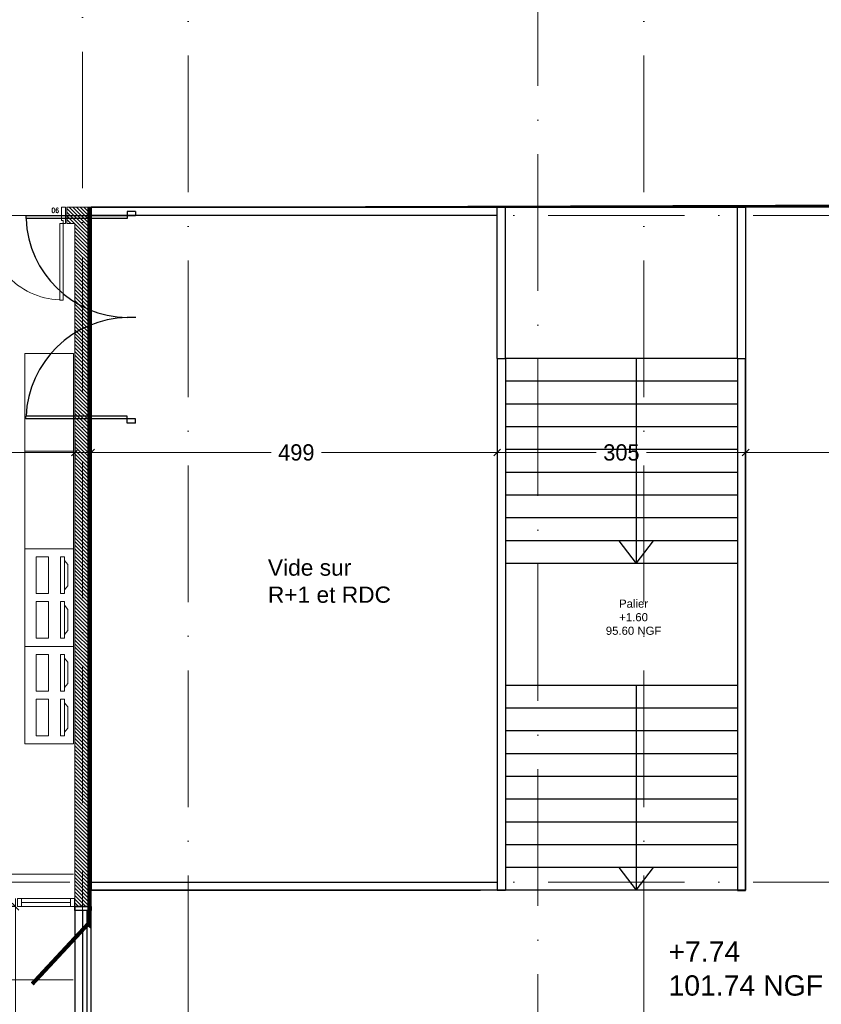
# Model space of a CAD drawing. Header units: centimetres. Extents: x 100159 to 225226, y -81380 to -23241.
# Tile 38 of 256: x 202973 to 203959, y -66844 to -65634. Entities that reach past the tile are written whole.
import ezdxf
from ezdxf.xclip import XClip

# ---------------------------------------------------------------- set-up
doc = ezdxf.new("R2010")
doc.units = ezdxf.units.CM
doc.header["$XCLIPFRAME"] = 2
for name, pattern in [('00 Caché', [0.375, 0.25, -0.125]), ('ACAD_ISO10W100', [18, 12, -3, 0, -3]), ('CACHE', [9.524999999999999, 6.349999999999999, -3.174999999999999])]:
    doc.linetypes.add(name, pattern=pattern)
doc.layers.get('0').update_dxf_attribs({"lineweight": 5})
for name, color, linetype in [('09', 161, 'Continuous'), ('18', 8, 'Continuous'), ('23', 63, 'Continuous'), ('45', 8, 'Continuous'), ('48', 8, 'Continuous'), ('DDL-PLAN MASSE PAYSAGE', 7, 'Continuous'), ('DDL-TEXTE 01', 7, 'Continuous')]:
    doc.layers.add(name, color=color, linetype=linetype)
for name, color, linetype, lineweight in [('10', 252, 'Continuous', 5), ('17', 6, 'Continuous', 5), ('DDL- MENUISERIES INT', 51, 'Continuous', 5), ('DDL- STRUCTURE', 5, 'Continuous', 5), ('DDL-HAB-COTES', 161, 'Continuous', 9), ('DDL-HAB-MOBILIER', 252, 'Continuous', 9), ('DDL-HACHURES POCHAGE GRIS', 251, 'Continuous', 5), ('DDL-TRAIT AXES', 1, 'ACAD_ISO10W100', 5), ('DDL-TRAIT POINTILLES DIVERS', 252, 'CACHE', 9), ('TRAIT DE COUPE', 3, 'Continuous', 9)]:
    doc.layers.add(name, color=color, linetype=linetype, lineweight=lineweight)
doc.layers.add('DDL-SHON', color=7, linetype='Continuous', true_color=0x00e000, plot=False)
doc.layers.add('GEL', color=113, linetype='Continuous', plot=False)
doc.styles.add('Century Gothic', font='GOTHIC.TTF')
doc.styles.add('COTA', font='romans.shx', dxfattribs={"width": 0.8})
doc.styles.get("Standard").update_dxf_attribs({"font": 'arial.ttf'})
doc.dimstyles.new('C100 cm', dxfattribs={"dimscale": 100, "dimtxt": 0.2, "dimasz": 0.085, "dimexe": 0.1, "dimexo": 0.0625, "dimgap": 0.09, "dimtad": 0, "dimdec": 0, "dimzin": 0, "dimdsep": 46, "dimtxsty": 'Century Gothic', "dimblk": 'OBLIQUE', "dimcen": 0.09, "dimdle": 0.1, "dimclrd": 256, "dimclrt": 256, "dimadec": 0, "dimazin": 0, "dimtfac": 1, "dimtdec": 0, "dimtofl": 0, "dimtmove": 2, "dimatfit": 2, "dimfxl": 0.15, "dimfxlon": 1, "dimtolj": 1, "dimtzin": 0, "dimlwd": -1, "dimarcsym": 0})
doc.dimstyles.new('portes', dxfattribs={"dimtxt": 6, "dimasz": 2.5, "dimexe": 1.25, "dimexo": 0.625, "dimtad": 1, "dimjust": 1, "dimtxsty": 'COTA', "dimblk": 'NONE', "dimcen": 2.5, "dimse1": 1, "dimse2": 1, "dimsd1": 1, "dimsd2": 1, "dimadec": 0, "dimazin": 0, "dimtfac": 1, "dimtix": 1, "dimtofl": 0, "dimtmove": 0, "dimatfit": 0, "dimldrblk": 'NONE', "dimfxl": 1, "dimarcsym": 0})

# ---------------------------------------------------------------- blocks, each defined once
blk = doc.blocks.new('A$C6C21683D')
blk.add_lwpolyline([(-4.15985123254e-05, -3.05540452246e-05), (70.00004857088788, 0.00217981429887), (70.00004857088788, 9.99228189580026), (-4.15984832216e-05, 9.990071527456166)], close=True)
for points in [[(4.999958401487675, 0.0001273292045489), (64.99995833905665, 0.0020219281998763), (64.99995833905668, 9.992124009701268), (4.999958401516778, 9.99022941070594), (4.999958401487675, 0.0001273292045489)], [(4.999958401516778, 4.995020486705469), (64.99995840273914, 4.995072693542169)]]:
    blk.add_lwpolyline(points)
blk = doc.blocks.new('*U173')
for p, q in [((20.0001577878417, -263.4836491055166), (0.0001577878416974, -263.4836491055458)), ((10.00015788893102, -498.4836491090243), (10.00015788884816, -268.4836491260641)), ((15.00015788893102, -498.4836491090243), (15.00015788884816, -268.4836491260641)), ((0.000157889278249, -503.4836491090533), (20.00015788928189, -503.4836491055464))]:
    blk.add_line(p, q)
blk.add_lwpolyline([(20.00015788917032, -263.4836491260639), (0.0001578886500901, -263.4836491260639), (0.0001578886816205, -503.4836491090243), (20.00015788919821, -503.4836491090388)], close=True)
for points in [[(0.0001578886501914, -268.483649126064), (0.0001578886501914, -263.4836491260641), (20.00015788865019, -263.4836491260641), (20.00015788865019, -268.483649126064), (0.0001578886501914, -268.483649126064)], [(0.0001578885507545, -503.4836491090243), (0.0001578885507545, -498.4836491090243), (20.00015788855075, -498.4836491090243), (20.00015788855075, -503.4836491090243), (0.0001578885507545, -503.4836491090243)]]:
    blk.add_lwpolyline(points)
blk = doc.blocks.new('porte DAS260')
at = {"layer": '18'}
for p, q in [((202697.565941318, -43930.82155346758), (202687.565941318, -43930.82155994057)), ((202687.565941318, -43930.82155994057), (202687.5659467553, -43939.22156099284)), ((202697.565941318, -43930.82155346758), (202697.5659447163, -43936.07155412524)), ((202697.5659447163, -43936.07155412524), (202563.0659328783, -43936.07162176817)), ((202563.0659328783, -43936.07162176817), (202563.0659349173, -43939.22162216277)), ((202687.5659467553, -43939.22156099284), (202563.0659349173, -43939.22162216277)), ((202698.0660072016, -44061.079499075), (202687.5660058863, -44061.07950587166)), ((202687.5660647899, -44182.42155765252), (202563.0660529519, -44182.42161882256)), ((202563.0660549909, -44185.57161921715), (202563.0660529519, -44182.42161882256)), ((202697.5660668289, -44185.57155157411), (202563.0660549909, -44185.57161921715)), ((202687.5660702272, -44190.82155870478), (202687.5660647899, -44182.42155765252)), ((202697.5660702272, -44190.82155223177), (202697.5660668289, -44185.57155157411)), ((202697.5660702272, -44190.82155223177), (202687.5660702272, -44190.82155870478))]:
    blk.add_line(p, q, dxfattribs=at)
for centre, start, end in [((202690.1543111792, -43933.93777510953), 182.6139279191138, 268.8337542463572), ((202690.1543111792, -44188.22122304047), 91.16624575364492, 177.3860720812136)]:
    blk.add_arc(centre, 127.1680603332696, start, end, dxfattribs=at)
blk = doc.blocks.new('_Oblique')
at = {"color": 0, "linetype": 'ByBlock', "lineweight": -2}
blk.add_line((-0.5, -0.5), (0.5, 0.5), dxfattribs=at)
blk = doc.blocks.new('*D268')
at = {"layer": 'DDL-HAB-COTES', "transparency": 16777216}
for p, q in [((202967.5160766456, -66714.268474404), (202967.5160766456, -67302.32967553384)), ((202967.5160766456, -67964.37366707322), (202967.5160766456, -67434.07542672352))]:
    blk.add_line(p, q, dxfattribs=at)
at = {"layer": 'DDL-HAB-COTES', "color": 0, "lineweight": -2, "transparency": 16777216}
for p, q in [((202967.5160766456, -66724.268474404), (202957.5160766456, -66724.268474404)), ((202967.5160766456, -67954.37366707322), (202957.5160766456, -67954.37366707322))]:
    blk.add_line(p, q, dxfattribs=at)
at = {"layer": 'Defpoints', "color": 0, "transparency": 16777216}
for p in [(202967.5160766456, -66724.268474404), (203038.9974373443, -66724.268474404), (203038.9969986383, -67954.37366707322)]:
    blk.add_point(p, dxfattribs=at)
at = {"layer": 'DDL-HAB-COTES', "transparency": 16777216, "xscale": 8.5, "yscale": 8.5, "zscale": 8.5}
for p, rotation in [((202967.5160766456, -66724.268474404), 90), ((202967.5160766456, -67954.37366707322), 270)]:
    blk.add_blockref('_Oblique', p, dxfattribs=dict(at, rotation=rotation))
at = {"layer": 'DDL-HAB-COTES', "lineweight": -3, "transparency": 16777216, "insert": (202967.5160766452, -67368.20255112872), "char_height": 40, "attachment_point": 5, "rotation": 90, "style": 'Century Gothic'}
blk.add_mtext('\\A1;1230', dxfattribs=at)
blk = doc.blocks.new('A$C19797035')
at = {"linetype": 'Continuous'}
for points in [[(46.69787362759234, 39.89703181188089), (50.02825615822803, 34.42816061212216), (16.19932180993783, 46.74088577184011), (22.26586548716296, 48.7895555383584)], [(54.25687295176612, 32.8890699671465), (52.54677223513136, 28.19060686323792), (10.26060429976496, 43.58151331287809), (11.97070501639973, 48.27997641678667)], [(42.28616793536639, -0.0001717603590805), (0, 15.39073468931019), (5.130302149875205, 29.48612400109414), (47.41647008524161, 14.09521755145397)]]:
    blk.add_lwpolyline(points, close=True, dxfattribs=at)
blk = doc.blocks.new('bloc 2 postes info')
at = {"layer": 'DDL-HAB-MOBILIER', "linetype": 'Continuous'}
blk.add_lwpolyline([(200800.7234900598, -66224.85897180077), (200920.7234900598, -66224.85897180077), (200920.7234900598, -66164.85897180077), (200800.7234900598, -66164.85897180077)], close=True, dxfattribs=at)
at = {"layer": 'DDL-HAB-MOBILIER', "rotation": 19.99999999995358}
for p in [(200815.9874313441, -66225.3802058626), (200870.987431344, -66225.3802058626)]:
    blk.add_blockref('A$C19797035', p, dxfattribs=at)
blk = doc.blocks.new('*D187')
at = {"layer": 'Defpoints', "color": 0, "transparency": 16777216}
for p in [(5, 0), (95, 0), (95, 0)]:
    blk.add_point(p, dxfattribs=at)
at = {"layer": 'GEL', "color": 0, "transparency": 16777216, "insert": (12.63571428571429, 3.625), "char_height": 6, "attachment_point": 5, "style": 'COTA'}
blk.add_mtext('90', dxfattribs=at)
blk = doc.blocks.new('_None')
blk = doc.blocks.new('*U219')
for p, q in [((20.00015778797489, -549.9996975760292), (0.0001577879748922, -549.9996975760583)), ((10.00015788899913, -644.9996975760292), (10.00015788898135, -554.9996975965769)), ((15.00015788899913, -644.9996975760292), (15.00015788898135, -554.9996975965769)), ((0.0001578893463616, -649.9996975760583), (20.00015788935, -649.9996975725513))]:
    blk.add_line(p, q)
blk.add_lwpolyline([(20.00015788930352, -549.9996975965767), (0.0001578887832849, -549.9996975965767), (0.0001578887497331, -649.9996975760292), (20.00015788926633, -649.9996975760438)], close=True)
for points in [[(0.0001578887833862, -554.9996975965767), (0.0001578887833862, -549.9996975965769), (20.00015788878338, -549.9996975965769), (20.00015788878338, -554.9996975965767), (0.0001578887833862, -554.9996975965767)], [(0.0001578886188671, -649.9996975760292), (0.0001578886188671, -644.9996975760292), (20.00015788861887, -644.9996975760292), (20.00015788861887, -649.9996975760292), (0.0001578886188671, -649.9996975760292)]]:
    blk.add_lwpolyline(points)
blk = doc.blocks.new('*D478')
at = {"layer": 'DDL-HAB-COTES', "color": 0, "lineweight": -2, "transparency": 16777216}
for p, q in [((203865.4361931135, -66150.87965616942), (203865.4361931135, -66175.87965616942)), ((204160.0716590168, -66150.87965616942), (204160.0716590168, -66175.87965616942))]:
    blk.add_line(p, q, dxfattribs=at)
at = {"layer": 'DDL-HAB-COTES', "transparency": 16777216}
for p, q in [((203855.4361931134, -66165.87965616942), (203987.665667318, -66165.87965616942)), ((204170.0716590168, -66165.87965616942), (204049.9076795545, -66165.87965616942))]:
    blk.add_line(p, q, dxfattribs=at)
at = {"layer": 'Defpoints', "color": 0, "transparency": 16777216}
for p in [(203865.4361931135, -66044.26453102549), (204160.0716590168, -66044.26453110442), (203865.4361931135, -66165.87965616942)]:
    blk.add_point(p, dxfattribs=at)
at = {"layer": 'DDL-HAB-COTES', "transparency": 16777216, "xscale": 8.5, "yscale": 8.5, "zscale": 8.5, "rotation": 180}
blk.add_blockref('_Oblique', (203865.4361931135, -66165.87965616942), dxfattribs=at)
at = {"layer": 'DDL-HAB-COTES', "transparency": 16777216, "xscale": 8.5, "yscale": 8.5, "zscale": 8.5}
blk.add_blockref('_Oblique', (204160.0716590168, -66165.87965616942), dxfattribs=at)
at = {"layer": 'DDL-HAB-COTES', "lineweight": -3, "transparency": 16777216, "insert": (204018.7866734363, -66165.87965616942), "char_height": 20, "attachment_point": 5, "style": 'Century Gothic'}
blk.add_mtext('\\A1;295', dxfattribs=at)
blk = doc.blocks.new('*D479')
at = {"layer": 'DDL-HAB-COTES', "color": 0, "lineweight": -2, "transparency": 16777216}
for p, q in [((203559.9482587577, -66150.87965616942), (203559.9482587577, -66175.87965616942)), ((203865.436194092, -66150.87965616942), (203865.436194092, -66175.87965616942))]:
    blk.add_line(p, q, dxfattribs=at)
at = {"layer": 'DDL-HAB-COTES', "transparency": 16777216}
for p, q in [((203549.9482587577, -66165.87965616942), (203681.6459995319, -66165.87965616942)), ((203875.436194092, -66165.87965616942), (203743.7384536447, -66165.87965616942))]:
    blk.add_line(p, q, dxfattribs=at)
at = {"layer": 'Defpoints', "color": 0, "transparency": 16777216}
for p in [(203559.9482587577, -66101.50088077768), (203865.436194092, -66101.50087995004), (203559.9482587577, -66165.87965616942)]:
    blk.add_point(p, dxfattribs=at)
at = {"layer": 'DDL-HAB-COTES', "transparency": 16777216, "xscale": 8.5, "yscale": 8.5, "zscale": 8.5, "rotation": 180}
blk.add_blockref('_Oblique', (203559.9482587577, -66165.87965616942), dxfattribs=at)
at = {"layer": 'DDL-HAB-COTES', "transparency": 16777216, "xscale": 8.5, "yscale": 8.5, "zscale": 8.5}
blk.add_blockref('_Oblique', (203865.436194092, -66165.87965616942), dxfattribs=at)
at = {"layer": 'DDL-HAB-COTES', "lineweight": -3, "transparency": 16777216, "insert": (203712.6922265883, -66165.87965616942), "char_height": 20, "attachment_point": 5, "style": 'Century Gothic'}
blk.add_mtext('\\A1;305', dxfattribs=at)
blk = doc.blocks.new('*D480')
at = {"layer": 'DDL-HAB-COTES', "color": 0, "lineweight": -2, "transparency": 16777216}
for p, q in [((203060.5291281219, -66150.87965616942), (203060.5291281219, -66175.87965616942)), ((203559.9482585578, -66150.87965616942), (203559.9482585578, -66175.87965616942))]:
    blk.add_line(p, q, dxfattribs=at)
at = {"layer": 'DDL-HAB-COTES', "transparency": 16777216}
for p, q in [((203050.5291281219, -66165.87965616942), (203282.0002726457, -66165.87965616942)), ((203569.9482585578, -66165.87965616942), (203343.8343990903, -66165.87965616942))]:
    blk.add_line(p, q, dxfattribs=at)
at = {"layer": 'Defpoints', "color": 0, "transparency": 16777216}
for p in [(203060.5291281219, -65874.28081374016), (203559.9482585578, -65874.28081360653), (203060.5291281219, -66165.87965616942)]:
    blk.add_point(p, dxfattribs=at)
at = {"layer": 'DDL-HAB-COTES', "transparency": 16777216, "xscale": 8.5, "yscale": 8.5, "zscale": 8.5, "rotation": 180}
blk.add_blockref('_Oblique', (203060.5291281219, -66165.87965616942), dxfattribs=at)
at = {"layer": 'DDL-HAB-COTES', "transparency": 16777216, "xscale": 8.5, "yscale": 8.5, "zscale": 8.5}
blk.add_blockref('_Oblique', (203559.9482585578, -66165.87965616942), dxfattribs=at)
at = {"layer": 'DDL-HAB-COTES', "lineweight": -3, "transparency": 16777216, "insert": (203312.917335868, -66165.87965616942), "char_height": 20, "attachment_point": 5, "style": 'Century Gothic'}
blk.add_mtext('\\A1;499', dxfattribs=at)
blk = doc.blocks.new('*D490')
at = {"layer": 'DDL-HAB-COTES', "color": 0, "lineweight": -2, "transparency": 16777216}
for p, q in [((201785.0722107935, -66150.87965616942), (201785.0722107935, -66175.87965616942)), ((203040.4976024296, -66150.87965616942), (203040.4976024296, -66175.87965616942))]:
    blk.add_line(p, q, dxfattribs=at)
at = {"layer": 'DDL-HAB-COTES', "transparency": 16777216}
for p, q in [((201775.0722107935, -66165.87965616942), (202438.8934150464, -66165.87965616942)), ((203050.4976024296, -66165.87965616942), (202513.4399820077, -66165.87965616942))]:
    blk.add_line(p, q, dxfattribs=at)
at = {"layer": 'Defpoints', "color": 0, "transparency": 16777216}
for p in [(201785.0722107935, -66130.22411351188), (203040.4976024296, -66130.22411351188), (203040.4976024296, -66165.87965616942)]:
    blk.add_point(p, dxfattribs=at)
at = {"layer": 'DDL-HAB-COTES', "transparency": 16777216, "xscale": 8.5, "yscale": 8.5, "zscale": 8.5, "rotation": 180}
blk.add_blockref('_Oblique', (201785.0722107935, -66165.87965616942), dxfattribs=at)
at = {"layer": 'DDL-HAB-COTES', "transparency": 16777216, "xscale": 8.5, "yscale": 8.5, "zscale": 8.5}
blk.add_blockref('_Oblique', (203040.4976024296, -66165.87965616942), dxfattribs=at)
at = {"layer": 'DDL-HAB-COTES', "lineweight": -3, "transparency": 16777216, "insert": (202476.166698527, -66165.87965616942), "char_height": 20, "attachment_point": 5, "style": 'Century Gothic'}
blk.add_mtext('\\A1;1255', dxfattribs=at)
blk = doc.blocks.new('17.07 CADASTRE')
at = {"layer": '23'}
h = blk.add_hatch(dxfattribs=at)
h.set_pattern_fill('CROSS', color=9, scale=0.1223116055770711, angle=-74.5125640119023)
h.set_pattern_definition([(285.4874359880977, (-1752.368890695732, 119.6183268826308), (0.9558709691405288, -0.5410825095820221), [0.3883393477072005, -1.165018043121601]), (15.48743598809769, (-1752.504161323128, 119.3793591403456), (0.5410825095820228, 0.9558709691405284), [0.3883393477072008, -1.165018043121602])])
h.paths.add_polyline_path([(296.555555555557, 77.11111111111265), (237.1111111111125, 55.33333333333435), (234.3333333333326, 63.88888888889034), (230.2222222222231, 79.22222222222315), (287.3333333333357, 104.7777777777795), (285.9999999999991, 108.6666666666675), (283.7639400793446, 107.683783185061), (283.5855889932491, 107.6837831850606), (284.555555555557, 108.1111111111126), (281.7777777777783, 113.7777777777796), (279.5555555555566, 117.000000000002), (276.8888888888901, 119.5555555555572), (274.2222222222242, 121.2222222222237), (271, 122.2222222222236), (267.222222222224, 123.777777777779), (264.111111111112, 125.444444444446), (253.888888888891, 127.6666666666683), (249.2222222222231, 128.4444444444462), (241, 128.1111111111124), (233.1111111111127, 127.4444444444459), (216.8888888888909, 124.4444444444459), (201.6666666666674, 120.7777777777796), (176.2222222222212, 114.1111111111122), (165.5555555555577, 111.1111111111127), (124.5555555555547, 102.4444444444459), (122.3333333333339, 102.2222222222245), (76.77777777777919, 95.66666666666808), (65.22222222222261, 94.33333333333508), (35.44444444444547, 90.11111111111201), (31.66666666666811, 89.66666666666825), (13.22222222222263, 87.01699834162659), (13.2222222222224, 11.00000000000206), (305.9529914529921, 11.00000000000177), (306.3333333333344, 20.88888888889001), (306.4570738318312, 20.91010154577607), (306.7777777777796, 27.4444444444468), (306.5555555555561, 41.22222222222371), (304.8888888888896, 48.66666666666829)])
h.paths.add_polyline_path([(382.4444444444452, 188.1118773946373), (366.222222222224, 179.8888888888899), (324.3333333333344, 156.2222222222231), (321.5555555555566, 150.1111111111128), (319.888888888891, 143.2222222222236), (318.4444444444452, 140.0000000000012), (316.333333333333, 136.4444444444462), (312.8888888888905, 132.2222222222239), (310.9999999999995, 129.5555555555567), (309.666666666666, 127.0000000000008), (309.2222222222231, 124.8888888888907), (309.1111111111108, 121.5555555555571), (313.0000000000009, 67.11111111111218), (320.8888888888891, 34.55555555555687), (323.8888888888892, 23.00000000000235), (326.7203495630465, 11.00000000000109), (382.4444444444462, 11.000000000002)])
h.paths.add_polyline_path([(114.4413580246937, 168.6820987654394), (114.5555555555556, 172.2222222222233), (114.765038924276, 174.0552016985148), (114.8888888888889, 176.1111111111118), (115.4444444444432, 180.0000000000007), (117.0000000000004, 187.0000000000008), (119.807297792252, 200.7429914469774), (131.7777777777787, 243.3333333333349), (132.6666666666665, 246.88888888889), (134.3333333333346, 259.7777777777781), (123.8888888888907, 263.8888888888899), (95.58908057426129, 275.5876285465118), (95.77777777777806, 276.1111111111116), (116.4444444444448, 322.6666666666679), (114.8672960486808, 324.7394902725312), (110.0000000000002, 330.777777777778), (101.000000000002, 340.1111111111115), (94.77777777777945, 345.8888888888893), (88.11111111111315, 351.3333333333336), (84.33333333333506, 354.2222222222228), (77.66666666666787, 358.6666666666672), (70, 362.9999999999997), (64.6666666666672, 366.7777777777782), (62.66666666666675, 368.5555555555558), (61.00000000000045, 370.7777777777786), (59.66666666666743, 373.3333333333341), (57.44444444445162, 376.4444444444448), (55.00000000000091, 379.8888888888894), (50.44444444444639, 384.1111111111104), (47.77777777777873, 386.1111111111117), (42.88888888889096, 389.3333333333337), (34.77777777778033, 392.2222222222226), (29.77777777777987, 390.2222222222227), (28.00000000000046, 389.1111111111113), (23.44444444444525, 385.1111111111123), (19.59636730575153, 381.1530889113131), (45.33333333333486, 361.1111111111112), (41.87026156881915, 356.754343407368), (41.55555555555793, 357.0000000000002), (39.1111111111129, 354), (13.22222222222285, 374.3412698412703), (13.22222222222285, 359.8888888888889), (17.11111111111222, 358.444444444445), (17.55555555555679, 359.444444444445), (21.11111111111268, 358.0000000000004), (20.77777777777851, 357.0000000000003), (22.55555555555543, 356.3333333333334), (22.88888888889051, 357.3333333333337), (29.22222222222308, 354.8888888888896), (26.33333333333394, 347.6666666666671), (22.88888888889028, 349.0000000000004), (21.55555555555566, 345.6666666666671), (17.88888888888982, 347.1111111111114), (18.5555555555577, 348.8888888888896), (13.22222222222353, 350.9803921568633), (13.22222222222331, 268.8715596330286), (22.44444444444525, 266.3333333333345), (20.33333333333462, 258.4444444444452), (13.22222222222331, 260.4668705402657), (13.22222222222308, 114.1867283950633), (18.44444444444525, 116.0000000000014), (18.88888888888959, 112.7777777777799), (28.88888888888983, 113.3333333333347), (38.66666666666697, 115.777777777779), (41.33333333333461, 115.7777777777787), (59.33333333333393, 118.6666666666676), (82.00000000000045, 120.3333333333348), (98.22222222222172, 123.1111111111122), (115.8888888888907, 127.8888888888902), (114.8888888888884, 141.8888888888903), (114.8531746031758, 142.6984126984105), (114.5555555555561, 146.6666666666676), (114.4347826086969, 152.1819645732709), (114.2222222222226, 157.0000000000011), (114.2585258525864, 160.2310231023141), (114.2222222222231, 161.8888888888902), (114.1231750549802, 164.4995975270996), (114.3333333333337, 166.8888888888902)])
h.paths.add_polyline_path([(35.88888888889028, 199.0000000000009), (33.2222222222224, 200.1111111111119), (34.99999999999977, 204.2222222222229), (37.55555555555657, 203.0000000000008)], flags=16)
h.paths.add_polyline_path([(48.22222222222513, 318.5555555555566), (43.77777777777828, 319.5555555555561), (44.33333333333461, 321.7777777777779), (38.88888888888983, 323.0000000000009), (39.00000000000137, 323.7777777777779), (34.99999999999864, 324.666666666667), (35.11111111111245, 325.3333333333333), (31.55555555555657, 326.1111111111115), (33.44444444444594, 334.6666666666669), (40.44444444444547, 333.0000000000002), (40.22222222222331, 332.1111111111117), (43.22222222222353, 331.4444444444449), (42.8888888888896, 330.0000000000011), (45.99999999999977, 329.333333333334), (49, 342.5555555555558), (55.11111111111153, 337.4444444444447), (53.00000000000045, 328.5555555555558), (50.66666666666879, 329.1111111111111)], flags=16)
h.paths.add_polyline_path([(23.88888888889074, 322.5555555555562), (20.55555555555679, 323.2222222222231), (21.11111111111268, 326.2222222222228), (24.55555555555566, 325.5555555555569)], flags=16)
h.paths.add_polyline_path([(19.66666666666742, 324.111111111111), (14.11111111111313, 325.2222222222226), (14.55555555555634, 327.8888888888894), (20.22222222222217, 326.7777777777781)], flags=16)
h.paths.add_polyline_path([(57.55555555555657, 349.0000000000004), (56.55555555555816, 349.7777777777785), (56, 349.1111111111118), (53.66666666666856, 350.7777777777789), (54.00000000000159, 351.4444444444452), (50.5555555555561, 354.1111111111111), (52.88888888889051, 357.3333333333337), (53.66666666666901, 356.8888888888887), (54.44444444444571, 358.0000000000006), (53.77777777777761, 358.5555555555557), (59.66666666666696, 366.3333333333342), (64.44444444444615, 362.5555555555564), (60.44444444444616, 357.1111111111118), (64.44444444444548, 353.777777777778), (61.88888888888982, 350.5555555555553), (59.88888888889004, 352.1111111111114)], flags=16)
h.paths.add_polyline_path([(38.6666666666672, 373.4444444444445), (35.77777777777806, 375.8888888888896), (35.44444444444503, 375.555555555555), (32.33333333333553, 377.9999999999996), (33.11111111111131, 379.1111111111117), (30.00000000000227, 381.444444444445), (32.44444444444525, 384.7777777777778), (35.55555555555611, 382.2222222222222), (36.00000000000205, 382.888888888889), (36.88888888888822, 382.3333333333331), (37.88888888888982, 383.6666666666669), (40.44444444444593, 381.4444444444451), (42.88888888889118, 384.6666666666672), (47.77777777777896, 380.8888888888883), (42.88888888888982, 374.5555555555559), (40.77777777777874, 376.2222222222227)], flags=16)
h.paths.add_polyline_path([(64.77777777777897, 393.2222222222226), (55.00000000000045, 404.111111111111), (51.33333333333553, 405.8888888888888), (50.00000000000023, 405.2222222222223), (47.8888888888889, 404.5555555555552), (45.55555555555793, 404.5555555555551), (44.77777777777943, 404.6666666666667), (43.88888888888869, 405.111111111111), (34.77777777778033, 392.2222222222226), (42.88888888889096, 389.3333333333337), (47.77777777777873, 386.1111111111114), (50.44444444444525, 384.111111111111), (55.00000000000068, 379.8888888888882), (57.44444444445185, 376.4444444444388), (59.66666666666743, 373.3333333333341), (61.00000000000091, 370.777777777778), (62.66666666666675, 368.5555555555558), (64.6666666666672, 366.777777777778), (70, 362.9999999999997), (77.66666666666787, 358.6666666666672), (84.33333333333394, 354.2222222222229), (88.11111111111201, 351.3333333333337), (94.77777777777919, 345.8888888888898), (101.000000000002, 340.1111111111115), (110.0000000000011, 330.7777777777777), (112.5464064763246, 327.6187477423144), (117.0000000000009, 349.1111111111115), (122.000000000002, 359.2222222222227), (113.2222222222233, 363.6666666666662), (115.3333333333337, 367.8888888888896), (104.3333333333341, 373.4444444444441), (104.1111111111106, 373.0000000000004), (103.6666666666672, 373.2222222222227), (103.8888888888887, 373.6666666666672)])
h.paths.add_polyline_path([(60.66666666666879, 391.5555555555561), (67.11111111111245, 388.3333333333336), (66.33333333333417, 386.6666666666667), (70.77777777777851, 384.4444444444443), (67.33333333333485, 377.4444444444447), (61.00000000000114, 380.5555555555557), (61.66666666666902, 381.8888888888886), (57.00000000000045, 384.2222222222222)], flags=16)
h.paths.add_polyline_path([(56.11111111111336, 388.7777777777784), (44.66666666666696, 394.4444444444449), (48.11111111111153, 401.2222222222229), (52.44444444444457, 399.1111111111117), (52.55555555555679, 399.5555555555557), (55.44444444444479, 398.1111111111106), (53.88888888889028, 394.9999999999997), (58.11111111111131, 393.0000000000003)], flags=16)
h.paths.add_polyline_path([(74.33333333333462, 380.8888888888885), (79.66666666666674, 378.2222222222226), (80.33333333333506, 379.5555555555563), (83.44444444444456, 378.1111111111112), (79.33333333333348, 369.8888888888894), (70.88888888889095, 374.2222222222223)], flags=16)
h.paths.add_polyline_path([(87.44444444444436, 378.4444444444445), (92.44444444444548, 376.0000000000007), (90.55555555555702, 372.3333333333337), (90.0000000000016, 372.6666666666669), (88.55555555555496, 369.7777777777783), (93.8888888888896, 367.2222222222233), (90.66666666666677, 360.7777777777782), (80.99999999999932, 365.5555555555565)], flags=16)
h.paths.add_polyline_path([(97.44444444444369, 368.1111111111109), (107.6666666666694, 363.1111111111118), (104.5555555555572, 356.7777777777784), (94.33333333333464, 361.7777777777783)], flags=16)
h.paths.add_polyline_path([(109.2222222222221, 359.888888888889), (112.4444444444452, 358.222222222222), (111.7777777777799, 357.0000000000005), (113.2222222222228, 356.2222222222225), (114.4444444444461, 358.6666666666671), (117.6666666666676, 357.0000000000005), (111.0000000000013, 343.4444444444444), (106.6666666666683, 345.5555555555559), (108.0000000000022, 348.3333333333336), (104.4444444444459, 350.1111111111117)], flags=16)
h.paths.add_polyline_path([(138.3333333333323, 392.333333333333), (139.4444444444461, 392.6666666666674), (142.288888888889, 398.3555555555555), (133.8888888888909, 402.5555555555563), (137.2222222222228, 409.4444444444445), (142.6666666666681, 406.6666666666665), (143.5555555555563, 408.4444444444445), (146.6003316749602, 406.9784411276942), (147.1111111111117, 407.9999999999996), (146.9535864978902, 409.7777777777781), (132.1442495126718, 409.7777777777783), (130.2222222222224, 406.0000000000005), (122.6666666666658, 409.7777777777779), (88.62716049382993, 409.7777777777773), (92.22222222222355, 407.9999999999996), (85.44444444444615, 394.4444444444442), (81.66666666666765, 396.3333333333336), (82.6666666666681, 398.4444444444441), (80.55555555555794, 399.5555555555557), (81.6666666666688, 401.6666666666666), (77.44444444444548, 403.7777777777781), (80.48058902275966, 409.7777777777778), (77.23586744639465, 409.7777777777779), (74.88888888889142, 405.0000000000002), (69.44444444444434, 407.7777777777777), (69.88888888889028, 408.7777777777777), (67.85663082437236, 409.7777777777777), (56.28758169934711, 409.7777777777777), (58.44444444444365, 408.6666666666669), (64.44444444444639, 402), (64.88888888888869, 402.3333333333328), (65.11111111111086, 402), (64.77777777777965, 401.6666666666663), (68.22222222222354, 397.7777777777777), (70.66666666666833, 396.5555555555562), (71.66666666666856, 398.666666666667), (76.33333333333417, 396.3333333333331), (75.33333333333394, 394.2222222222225), (83.33333333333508, 390.2222222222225), (84.33333333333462, 392.3333333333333), (89.00000000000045, 389.9999999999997), (88.22222222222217, 388.333333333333), (88.55555555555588, 388.1111111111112), (88.4444444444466, 387.7777777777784), (96.00000000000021, 383.8888888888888), (97.00000000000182, 385.9999999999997), (105.4444444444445, 381.7777777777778), (104.4444444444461, 379.6666666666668), (118.000000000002, 372.8888888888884), (119.0628930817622, 372.4800838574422), (121.0000000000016, 372.1111111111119), (123.4444444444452, 372.2222222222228), (123.3333333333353, 372.6666666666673), (123.7777777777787, 372.7777777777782), (123.8888888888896, 372.3333333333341), (124.5555555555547, 372.5555555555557), (126.5026455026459, 373.5714285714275), (127.4367816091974, 374.2720306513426), (128.1052631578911, 375.0584795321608), (128.8078934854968, 376.0421619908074), (120.7777777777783, 380.2222222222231), (120.8888888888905, 380.4444444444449), (117.4444444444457, 382.111111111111), (119.8888888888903, 386.7777777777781), (123.2222222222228, 385.1111111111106), (123.7777777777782, 386.1111111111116), (131.9115890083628, 381.9342891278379), (136.2222222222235, 390.5555555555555), (136.4166666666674, 390.7499999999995), (136.5555555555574, 391.0000000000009), (137.444444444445, 391.777777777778)])
h.paths.add_polyline_path([(94.7777777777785, 396.2222222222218), (95.11111111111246, 396.9999999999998), (90.88888888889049, 399.1111111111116), (93.00000000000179, 403.333333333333), (93.88888888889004, 402.8888888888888), (95.33333333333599, 405.6666666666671), (98.00000000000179, 404.3333333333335), (98.33333333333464, 404.9999999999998), (101.8888888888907, 403.1111111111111), (101.6666666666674, 402.5555555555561), (104.5555555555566, 401.1111111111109), (101.1111111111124, 393.9999999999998), (98.11111111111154, 395.5555555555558), (97.6666666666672, 394.6666666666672)], flags=16)
h.paths.add_polyline_path([(104.7777777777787, 389.4444444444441), (108.2222222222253, 396.3333333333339), (118.6666666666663, 391.2222222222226), (115.6666666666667, 385.2222222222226), (112.88888888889, 386.5555555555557), (112.4444444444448, 385.6666666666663)], flags=16)
blk = doc.blocks.new('*U186')
blk.add_line((100, 20), (100, 0))
blk.add_lwpolyline([(3, 20), (3.000000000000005, 114), (7.000000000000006, 114), (7, 20)], close=True)
for points in [[(0, 0), (5, 0), (5, 16), (3, 16), (3, 20), (4e-16, 20), (4e-16, 20)], [(4e-16, 20), (0, 0)], [(100, 0), (95, 0), (95, 16), (97, 16), (97, 20), (100, 20), (100, 20)]]:
    blk.add_lwpolyline(points)
blk.add_arc((3.000047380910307, 20.00004738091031), 93.99995261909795, 359.9999711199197, 90.0000288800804)
at = {"layer": 'GEL'}
dim = blk.add_linear_dim(base=(95, 0), p1=(5, 0), p2=(95, 0), dimstyle='portes', dxfattribs=at)
dim.commit()
dim.dimension.update_dxf_attribs({"geometry": '*D187', "text_midpoint": (12.63571428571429, 3.625)})
blk = doc.blocks.new('A$C530C723F')
at = {"layer": 'DDL- MENUISERIES INT'}
blk.add_blockref('*U186', (9.999999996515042, 7.383232e-10), dxfattribs=at)
at = {"layer": 'DDL- MENUISERIES INT', "rotation": 270}
blk.add_blockref('*U219', (759.9996975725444, 20.00015788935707), dxfattribs=at)

msp = doc.modelspace()

# ---------------------------------------------------------------- hatches: boundary and pattern name
at = {"layer": 'DDL-HACHURES POCHAGE GRIS'}
h = msp.add_hatch(dxfattribs=at)
h.set_pattern_fill('ANSI31', color=256, angle=90)
h.set_pattern_definition([(135, (0, 265.3719412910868), (-2.245064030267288, -2.245064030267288), [])])
h.paths.add_polyline_path([(199400.0718165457, -65884.218288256), (199400.0716553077, -66854.37885930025), (199380.107257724, -66854.3790459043), (199380.0718198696, -65864.218288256), (199522.5483562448, -65864.218288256), (199522.5483562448, -65884.218288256)])
h.paths.add_polyline_path([(203060.4976024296, -66724.26773915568), (203040.4976024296, -66724.26773915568), (203040.4976024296, -65884.218288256), (203030.5290291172, -65884.218288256), (203030.5291281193, -65864.218288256), (203060.4976024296, -65864.218288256)])
h.paths.add_polyline_path([(201995.0721533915, -65864.218288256), (202829.1314964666, -65864.218288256), (202829.1314964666, -65884.218288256), (201995.0721533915, -65884.218288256)])
h.paths.add_polyline_path([(201188.3742221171, -65864.218288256), (201065.0722627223, -65864.218288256), (201065.0722627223, -65884.218288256), (201188.3742221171, -65884.218288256)])
h.paths.add_polyline_path([(201748.374222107, -65864.218288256), (201795.0721533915, -65864.218288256), (201795.0721533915, -65884.218288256), (201748.374222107, -65884.218288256)])
h.paths.add_polyline_path([(201648.374222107, -65884.218288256), (201468.374222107, -65884.218288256), (201468.374222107, -65864.218288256), (201648.374222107, -65864.218288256)])
h.paths.add_polyline_path([(201288.3741876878, -65884.218288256), (201368.374222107, -65884.218288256), (201368.374222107, -65864.22115897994), (201288.3741876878, -65864.218288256)])
h.paths.add_polyline_path([(199816.0718108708, -65884.218288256), (199712.5483562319, -65884.218288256), (199712.5483562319, -65864.218288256), (199847.5235765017, -65864.218288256), (199847.5235765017, -65884.218288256), (199836.0718108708, -65884.218288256), (199836.0718224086, -66714.28158164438), (199816.0718224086, -66714.28158164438)])
h.paths.add_polyline_path([(200865.0722627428, -65864.218288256), (200047.5235765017, -65864.218288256), (200047.5235765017, -65884.218288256), (200865.0722627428, -65884.218288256)])
h.paths.add_polyline_path([(202610.0716546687, -66684.18570313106), (202630.0716546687, -66684.18570313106), (202630.0716546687, -66704.18570313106), (202610.0716546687, -66704.18570313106)])
h.paths.add_polyline_path([(202048.8563801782, -66684.18574935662), (202068.8563801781, -66684.18574935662), (202068.8563801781, -66704.18574935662), (202048.8563801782, -66704.18574935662)])
h.paths.add_polyline_path([(201490.0716546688, -66684.28559714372), (201510.0716546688, -66684.28559714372), (201510.0716546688, -66704.28559714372), (201490.0716546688, -66704.28559714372)])
h.paths.add_polyline_path([(200930.0716546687, -66684.25010333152), (200950.0716546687, -66684.25010333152), (200950.0716546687, -66704.25010333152), (200930.0716546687, -66704.25010333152)])
h.paths.add_polyline_path([(200370.0716546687, -66684.23693300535), (200390.0716546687, -66684.23693300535), (200390.0716546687, -66704.23693300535), (200370.0716546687, -66704.23693300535)])

# ---------------------------------------------------------------- linework, layer by layer
at = {"layer": '10'}
for points in [[(201785.1133096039, -66684.31698361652), (203038.9974372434, -66684.3464730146)], [(199400.0716553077, -66814.37886261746), (203038.5716543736, -66814.3395972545)]]:
    msp.add_lwpolyline(points, dxfattribs=at)
at = {"layer": '45'}
for p, q in [((203559.9482586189, -66050.27113527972), (203559.9482587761, -66108.30073237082)), ((203559.9482585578, -66050.271135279), (203569.9482586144, -66050.27113525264)), ((203855.4361938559, -66050.27113491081), (203569.9482586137, -66050.2711352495)), ((203569.9482586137, -66050.27113525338), (203569.9482586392, -66105.62298725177)), ((203569.9482586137, -66050.27113525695), (203569.9482587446, -66145.03039534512)), ((203855.4361938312, -66050.29593442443), (203865.4361938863, -66050.29593439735)), ((203865.4361942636, -66152.70582550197), (203865.4361939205, -66050.29593439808)), ((203855.4361938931, -66078.2711349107), (203569.9482586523, -66078.27113524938)), ((203855.4361939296, -66106.27113491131), (203569.9482586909, -66106.27113525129))]:
    msp.add_line(p, q, dxfattribs=at)
at = {"layer": '45', "ltscale": 3}
for p, q in [((203855.4361890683, -66050.27113491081), (203855.4361899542, -66704.27113446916)), ((203559.9482587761, -66108.30073227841), (203559.9482606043, -66704.27113527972)), ((203569.9482590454, -66110.76768192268), (203569.9482614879, -66704.2711354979)), ((203855.4361891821, -66134.27113491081), (203569.9482587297, -66134.27113524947)), ((203855.4361939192, -66162.27113491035), (203569.9482592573, -66162.27113525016)), ((203865.436190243, -66704.29593413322), (203865.4361939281, -66152.70582542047)), ((203855.4361937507, -66190.27113491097), (203569.9482593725, -66190.27113524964)), ((203855.4361935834, -66218.27113491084), (203569.9482594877, -66218.27113524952)), ((203855.4361934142, -66246.27113490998), (203569.948259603, -66246.27113524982)), ((203855.4361932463, -66274.27113491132), (203569.9482597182, -66274.27113524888)), ((203856.0695862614, -66302.27113490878), (203569.9482598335, -66302.2711352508)), ((203855.4361929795, -66452.27113490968), (203569.9482603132, -66452.2711352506)), ((203855.4361928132, -66480.27113490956), (203569.9482604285, -66480.27113525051)), ((203855.4361926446, -66508.27113491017), (203569.9482605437, -66508.27113524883)), ((203855.4361924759, -66536.27113491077), (203569.9482606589, -66536.2711352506)), ((203855.4361923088, -66564.27113491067), (203569.9482607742, -66564.27113524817)), ((203855.4361921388, -66592.27113491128), (203569.9482608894, -66592.27113524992)), ((203855.4361919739, -66620.27113491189), (203569.9482610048, -66620.27113524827)), ((203855.4361918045, -66648.27113491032), (203569.9482611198, -66648.27113525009)), ((203855.4361916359, -66676.27113490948), (203569.948261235, -66676.27113524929)), ((203559.948260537, -66704.27113527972), (203569.9482604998, -66704.27113525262)), ((203855.4361914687, -66704.27113446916), (203569.9482613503, -66704.2711354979)), ((203855.4361960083, -66704.29593406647), (203865.4361959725, -66704.29593413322))]:
    msp.add_line(p, q, dxfattribs=at)
at = {"layer": '45'}
for points in [[(203730.7528903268, -66050.27113507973), (203730.7528906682, -66302.27113507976)], [(203709.4303857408, -66274.27113539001), (203730.722474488, -66302.23119440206)], [(203730.7528901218, -66302.27113579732), (203752.0753948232, -66274.27113531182)], [(203730.752891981, -66452.27113498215), (203730.7528923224, -66704.27113498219)], [(203709.430387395, -66676.27113529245), (203730.7224761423, -66704.2311943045)], [(203730.752891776, -66704.27113569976), (203752.0753964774, -66676.27113521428)]]:
    msp.add_lwpolyline(points, dxfattribs=at)
at = {"layer": '48'}
for points in [[(203539.529239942, -65864.28081352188), (203060.5291083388, -65864.28081279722), (203060.5291085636, -66704.28081279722), (203539.5292379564, -66704.28081419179)], [(203559.9482585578, -66050.271135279), (203559.9482585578, -65864.27113481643)], [(203569.9482599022, -66050.27113525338), (203569.9482599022, -65864.27113481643)], [(203836.2249760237, -65864.27113452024), (203865.4361931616, -65864.27113484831), (203865.4361929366, -66704.27113484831), (203836.224978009, -66704.27113519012)], [(203855.4361926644, -66050.27113491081), (203855.4361926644, -65864.27113481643)], [(203559.9482585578, -65874.28081360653), (203060.5291281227, -65874.28081279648), (203060.5291283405, -66694.280812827), (203559.9482605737, -66694.28081118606)], [(203559.948260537, -66518.27113479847), (203559.948260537, -66704.27113437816)], [(203569.9482614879, -66518.27113477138), (203569.9482614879, -66704.27113437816)], [(203855.4361899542, -66518.2711339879), (203855.4361899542, -66704.27113437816)], [(203865.4361959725, -66518.29593365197), (203865.4361962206, -66704.27113463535)]]:
    msp.add_lwpolyline(points, dxfattribs=at)
msp.add_lwpolyline([(203060.5291281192, -65864.28081301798), (203865.4361929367, -65864.27113497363), (203865.4361931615, -66704.2711347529), (203060.529128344, -66704.28081279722)], close=True, dxfattribs=at)
at = {"layer": 'DDL- STRUCTURE'}
msp.add_lwpolyline([(203060.4976024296, -66724.26773915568), (203040.4976024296, -66724.26773915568), (203040.4976024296, -65884.218288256), (203030.5290291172, -65884.218288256), (203030.5291281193, -65864.218288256), (203060.4976024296, -65864.218288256)], close=True, dxfattribs=at)
at = {"layer": 'DDL-HAB-MOBILIER', "linetype": 'Continuous'}
for points in [[(202978.9974372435, -66164.27944204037), (202978.9974372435, -66044.27944204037), (203038.9974372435, -66044.27944204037), (203038.9974372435, -66164.27944204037)], [(202978.9974372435, -66284.27944204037), (202978.9974372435, -66164.27944204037), (203038.9974372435, -66164.27944204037), (203038.9974372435, -66284.27944204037)]]:
    msp.add_lwpolyline(points, close=True, dxfattribs=at)
at = {"layer": 'DDL-TRAIT AXES', "ltscale": 14}
for p, q in [((203610.0716624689, -64286.51042038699), (203610.0716624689, -68361.9339193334)), ((199084.6768583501, -65874.218288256), (208105.6079458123, -65874.218288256)), ((199084.6768584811, -66694.2973219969), (208104.5042683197, -66694.2973219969))]:
    msp.add_line(p, q, dxfattribs=at)
for points in [[(203050.0716624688, -68361.93437927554), (203050.0716618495, -64290.86662120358)], [(203180.0714967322, -68366.59464650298), (203180.0714967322, -64290.86662119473)], [(203740.07149735, -68366.59807626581), (203740.0714967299, -64290.86662120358)]]:
    msp.add_lwpolyline(points, dxfattribs=at)
at = {"layer": 'TRAIT DE COUPE', "linetype": '00 Caché', "ltscale": 100, "const_width": 5}
msp.add_lwpolyline([(202988.0982988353, -66819.52576664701), (203055.8575236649, -66746.69610350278), (203058.5714967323, -66746.69610351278), (203058.5714967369, -65862.69617397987), (204226.6081705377, -65862.69617419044), (204357.1326227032, -65733.34329489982)], dxfattribs=at)

# ---------------------------------------------------------------- block references
at = {"layer": '17', "xscale": -1, "rotation": 180.0000997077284}
msp.add_blockref('A$C6C21683D', (202970.0716398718, -66714.27634637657), dxfattribs=at)
at = {"layer": '18'}
msp.add_blockref('*U173', (203040.4974446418, -66460.7744109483), dxfattribs=at)
at = {"layer": 'DDL- MENUISERIES INT', "rotation": 179.9999999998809}
msp.add_blockref('A$C530C723F', (203039.1314964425, -65864.31993134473), dxfattribs=at)
at = {"layer": 'DDL-HAB-MOBILIER', "linetype": 'Continuous', "rotation": 270}
for p in [(269203.8564090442, 134516.4440480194), (269203.8564090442, 134396.4440480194)]:
    msp.add_blockref('bloc 2 postes info', p, dxfattribs=at)
at = {"layer": 'DDL-PLAN MASSE PAYSAGE', "linetype": 'ByBlock'}
ref = msp.add_blockref('17.07 CADASTRE', (176094.2097067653, -61986.44985878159), dxfattribs=dict(at, xscale=106.2859075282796, yscale=106.2859075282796, zscale=106.2859075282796, rotation=344.5125640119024))
XClip(ref).set_block_clipping_path([(36.599704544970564, 85.92391722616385), (419.76902017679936, 192.09569373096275), (361.947142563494, 400.7723308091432), (-21.222173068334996, 294.6005543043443)])
at = {"layer": 'DDL-SHON', "linetype": 'Continuous'}
msp.add_blockref('porte DAS260', (417.3699576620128, -21938.82264084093), dxfattribs=at)

# ---------------------------------------------------------------- texts
at = {"layer": '09', "insert": (203770.5475869, -66834.14488242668), "char_height": 25, "attachment_point": 7}
msp.add_mtext_dynamic_manual_height_columns('+7.74\\P101.74 NGF', width=501.3409526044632, gutter_width=1, heights=[0], dxfattribs=at)
at = {"layer": 'DDL-TEXTE 01', "insert": (203277.9670707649, -66350.95490341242), "char_height": 20, "attachment_point": 7}
msp.add_mtext_dynamic_manual_height_columns('Vide sur\\PR+1 et RDC', width=302.7996625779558, gutter_width=1, heights=[0], dxfattribs=at)
at = {"layer": 'DDL-TRAIT POINTILLES DIVERS', "insert": (203973.3225596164, -66390.19639846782), "char_height": 10, "attachment_point": 9}
msp.add_mtext_dynamic_manual_height_columns('\\pxi-3,l4,qc,t4;Palier \\P+1.60\\P95.60 NGF', width=501.3409526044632, gutter_width=1, heights=[0], dxfattribs=at)

# ---------------------------------------------------------------- dimensions: what is measured, and where the dimension line sits
at = {"layer": 'DDL-HAB-COTES', "lineweight": -3}
for base, p1, p2, picture, middle in [((203060.5291281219, -66165.87965616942), (203559.9482585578, -65874.28081360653), (203060.5291281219, -65874.28081374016), '*D480', (203312.917335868, -66165.87965616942)), ((203865.4361931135, -66165.87965616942), (204160.0716590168, -66044.26453110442), (203865.4361931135, -66044.26453102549), '*D478', (204018.7866734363, -66165.87965616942)), ((203559.9482587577, -66165.87965616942), (203865.436194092, -66101.50087995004), (203559.9482587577, -66101.50088077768), '*D479', (203712.6922265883, -66165.87965616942)), ((203040.4976024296, -66165.87965616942), (201785.0722107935, -66130.22411351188), (203040.4976024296, -66130.22411351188), '*D490', (202476.166698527, -66165.87965616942))]:
    dim = msp.add_linear_dim(base=base, p1=p1, p2=p2, dimstyle='C100 cm', dxfattribs=at)
    dim.commit()
    dim.dimension.update_dxf_attribs({"geometry": picture, "text_midpoint": middle, "dimtype": 160})
dim = msp.add_linear_dim(base=(202967.5160766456, -66724.268474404), p1=(203038.9969986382, -67954.3736670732), p2=(203038.9974373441, -66724.26847440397), angle=90, dimstyle='C100 cm', override={"dimtxt": 0.4, "dimfxl": 0}, dxfattribs=at)
dim.commit()
dim.dimension.update_dxf_attribs({"geometry": '*D268', "text_midpoint": (202967.5160766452, -67368.20255112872), "dimtype": 160})

doc.saveas('drawing.dxf')
